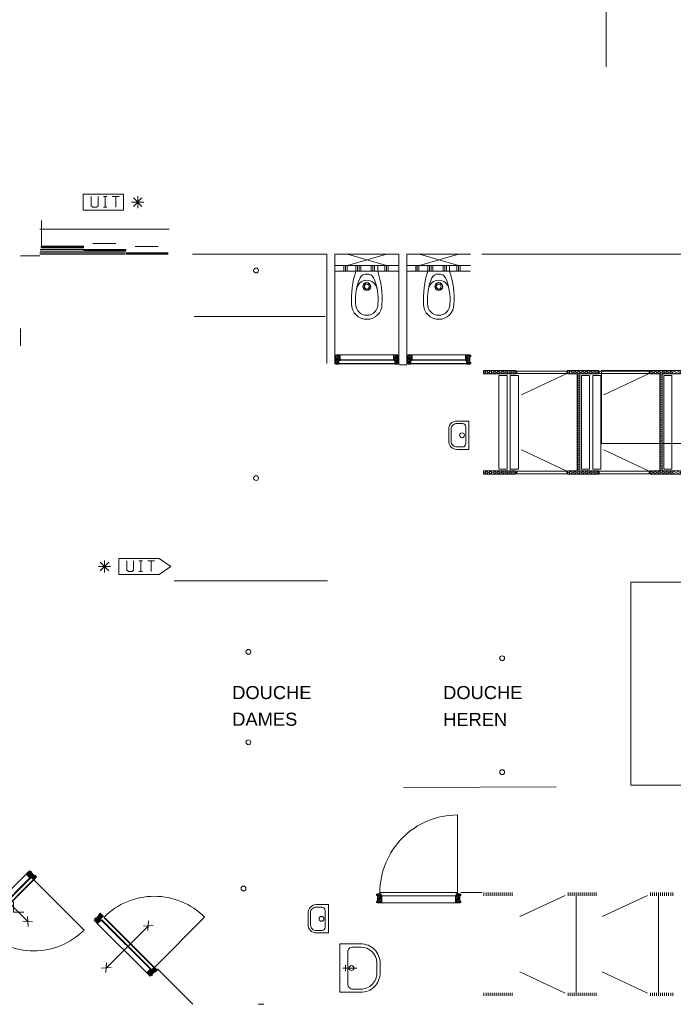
# Model space of a CAD drawing. Header units: millimetres. Extents: x -117530 to 51532, y -61772 to 24900.
# Tile 26 of 175: x -73225 to -65138, y -13328 to -1141. Entities that reach past the tile are written whole.
import ezdxf

# ---------------------------------------------------------------- set-up
doc = ezdxf.new("R2010")
doc.units = ezdxf.units.MM
doc.header["$LTSCALE"] = 254
for name, color, linetype, lineweight in [('0.01 None', 7, 'Continuous', 0), ('HATCH_REACTORS', 7, 'Continuous', 0), ('LAYER21', 7, 'Continuous', 0), ('LAYER22', 7, 'Continuous', 0), ('LAYER24', 7, 'Continuous', 0), ('LAYER30', 7, 'Continuous', 0), ('LAYER31', 7, 'Continuous', 0), ('LAYER32', 7, 'Continuous', 0), ('LAYER49', 7, 'Continuous', 0), ('LAYER52', 7, 'Continuous', 0), ('LAYER63', 7, 'Continuous', 0), ('LAYER74', 7, 'Continuous', 0), ('tekst', 7, 'Continuous', 0)]:
    doc.layers.add(name, color=color, linetype=linetype, lineweight=lineweight)
doc.styles.add('Arial', font='Arial')
pattern_1 = [(135, (11.314, 11.314), (11.3137084, 11.3137086), [])]
pattern_2 = [(25, (8.452, -18.126), (8.4523653, -18.1261557), [])]
pattern_3 = [(45.000001, (11.314, -11.314), (11.3137087, -11.3137083), [])]

# ---------------------------------------------------------------- blocks, each defined once
blk = doc.blocks.new('X63G21')
at = {"layer": 'LAYER21', "color": 4, "linetype": 'Continuous', "lineweight": 0}
for p, q in [((621.96094, 46.96875), (728.03125, 153.03125)), ((728.03125, 46.96875), (621.96875, 153.03125)), ((675, 25), (675, 175)), ((600, 100), (750, 100))]:
    blk.add_line(p, q, dxfattribs=at)
at = {"layer": 'LAYER63', "color": 1, "linetype": 'Continuous', "lineweight": 0}
for p, q in [((250, 170), (295, 170)), ((272.5, 170), (272.5, 40)), ((360, 170), (445, 170)), ((402.5, 170), (402.5, 40)), ((250, 40), (295, 40))]:
    blk.add_line(p, q, dxfattribs=at)
at = {"layer": 'LAYER63', "color": 4, "linetype": 'Continuous', "lineweight": 0, "flags": 128}
blk.add_lwpolyline([(0, 0), (0, 200), (500, 200), (500, 0)], close=True, dxfattribs=at)
at = {"layer": 'LAYER63', "color": 1, "linetype": 'Continuous', "lineweight": 0, "flags": 128}
blk.add_lwpolyline([(100, 170), (100, 55), (120, 40), (165, 40), (185, 55), (185, 170)], dxfattribs=at)
blk = doc.blocks.new('LXF---BH')
at = {"layer": 'LAYER32', "linetype": 'Continuous', "lineweight": 0}
h = blk.add_hatch(dxfattribs=at)
h.set_pattern_fill('ARKEY_normaala_23', style=0, pattern_type=2)
h.set_pattern_definition(pattern_1)
h.paths.add_polyline_path([(12, 114), (67, 114), (67, 43), (50, 43), (50, 0), (12, 0), (12, 5), (0, 5), (0, 21), (12, 21), (12, 93), (0, 93), (0, 109), (12, 109)])
at = {"layer": 'LAYER32', "color": 17, "linetype": 'Continuous', "lineweight": 0, "flags": 128}
blk.add_lwpolyline([(12, 114), (67, 114), (67, 43), (50, 43), (50, 0), (12, 0), (12, 5), (0, 5), (0, 21), (12, 21), (12, 93), (0, 93), (0, 109), (12, 109), (12, 114)], close=True, dxfattribs=at)
blk = doc.blocks.new('RXF---BH')
at = {"layer": 'LAYER32', "linetype": 'Continuous', "lineweight": 0}
h = blk.add_hatch(dxfattribs=at)
h.set_pattern_fill('ARKEY_normaala_23', style=0, pattern_type=2)
h.set_pattern_definition(pattern_1)
h.paths.add_polyline_path([(-12, 114), (-67, 114), (-67, 43), (-50, 43), (-50, 0), (-12, 0), (-12, 5), (0, 5), (0, 21), (-12, 21), (-12, 93), (0, 93), (0, 109), (-12, 109)])
at = {"layer": 'LAYER32', "color": 17, "linetype": 'Continuous', "lineweight": 0, "flags": 128}
blk.add_lwpolyline([(-12, 114), (-67, 114), (-67, 43), (-50, 43), (-50, 0), (-12, 0), (-12, 5), (0, 5), (0, 21), (-12, 21), (-12, 93), (0, 93), (0, 109), (-12, 109), (-12, 114)], close=True, dxfattribs=at)
blk = doc.blocks.new('AFVOER')
at = {"layer": 'LAYER52', "color": 1, "linetype": 'Continuous', "lineweight": 0}
blk.add_circle((0, 0), 30, dxfattribs=at)
blk = doc.blocks.new('P74B1-AB')
at = {"layer": 'LAYER74', "color": 4, "linetype": 'Continuous', "lineweight": 0}
for p, q in [((-175, 0), (175, 0)), ((-145, -80), (-145, -150)), ((-101, -40), (105, -40)), ((145, -81), (145, -146)), ((145, -81), (145, -146)), ((-75, -220), (75, -220)), ((-75, -250), (71, -250))]:
    blk.add_line(p, q, dxfattribs=at)
for points in [[(-175, 0), (-175, -150, 0.414214), (-75, -250)], [(175, 0), (175, -150, -0.426997), (71, -250)], [(-145, -80, -0.443715), (-101, -40)], [(145, -80, 0.414214), (105, -40)], [(-145, -150, 0.414214), (-75, -220)], [(75, -220, 0.431529), (145, -146)]]:
    blk.add_lwpolyline(points, format="xyb", dxfattribs=at)
at = {"layer": 'LAYER52', "color": 1}
blk.add_blockref('AFVOER', (0, -85), dxfattribs=at)
blk = doc.blocks.new('P74AB-AB')
at = {"layer": 'LAYER74', "color": 4, "linetype": 'Continuous', "lineweight": 0}
for p, q in [((-300, 0), (300, 0)), ((-200, -100), (200, -100)), ((-40, -70), (40, -70)), ((0, -40), (0, -210)), ((-260, -160), (-260, -260)), ((260, -160), (260, -260)), ((-60, -460), (68, -460)), ((-60, -500), (60, -500))]:
    blk.add_line(p, q, dxfattribs=at)
for points in [[(-300, 0), (-300, -260, 0.414214), (-60, -500)], [(300, 0), (300, -260, -0.414214), (60, -500)], [(-260, -160, -0.414213), (-200, -100)], [(260, -160, 0.414214), (200, -100)], [(-260, -260, 0.414214), (-60, -460)], [(260, -260, -0.402999), (68, -460)]]:
    blk.add_lwpolyline(points, format="xyb", dxfattribs=at)
at = {"layer": 'LAYER52', "color": 1}
blk.add_blockref('AFVOER', (0, -145), dxfattribs=at)
blk = doc.blocks.new('LYE---BH')
at = {"layer": 'LAYER32', "linetype": 'Continuous', "lineweight": 0}
h = blk.add_hatch(dxfattribs=at)
h.set_pattern_fill('ARKEY_normaala_23', style=0, pattern_type=2)
h.set_pattern_definition(pattern_1)
h.paths.add_polyline_path([(12, 0), (67, 0), (67, 89), (52, 89), (52, 114), (12, 114), (12, 109), (0, 109), (0, 93), (12, 93), (12, 21), (0, 21), (0, 5), (12, 5)])
at = {"layer": 'LAYER32', "color": 7, "linetype": 'Continuous', "lineweight": 0, "flags": 128}
blk.add_lwpolyline([(12, 0), (67, 0), (67, 89), (52, 89), (52, 114), (12, 114), (12, 109), (0, 109), (0, 93), (12, 93), (12, 21), (0, 21), (0, 5), (12, 5), (12, 0)], close=True, dxfattribs=at)
blk = doc.blocks.new('RYE---BH')
at = {"layer": 'LAYER32', "linetype": 'Continuous', "lineweight": 0}
h = blk.add_hatch(dxfattribs=at)
h.set_pattern_fill('ARKEY_normaala_23', style=0, pattern_type=2)
h.set_pattern_definition(pattern_1)
h.paths.add_polyline_path([(-12, 0), (-67, 0), (-67, 89), (-52, 89), (-52, 114), (-12, 114), (-12, 109), (0, 109), (0, 93), (-12, 93), (-12, 21), (0, 21), (0, 5), (-12, 5)])
at = {"layer": 'LAYER32', "color": 7, "linetype": 'Continuous', "lineweight": 0, "flags": 128}
blk.add_lwpolyline([(-12, 0), (-67, 0), (-67, 89), (-52, 89), (-52, 114), (-12, 114), (-12, 109), (0, 109), (0, 93), (-12, 93), (-12, 21), (0, 21), (0, 5), (-12, 5), (-12, 0)], close=True, dxfattribs=at)
blk = doc.blocks.new('P32G8-BH')
at = {"layer": 'LAYER32', "color": 4, "linetype": 'Continuous', "lineweight": 0}
blk.add_line((67, -57), (978, -57), dxfattribs=at)
blk.add_lwpolyline([(1002, 72, 0.414214), (42, 1032), (42, 72)], format="xyb", dxfattribs=at)
at = {"layer": 'LAYER32', "color": 4, "linetype": 'Continuous', "lineweight": 0, "flags": 128}
blk.add_lwpolyline([(1002, 72), (42, 72), (42, 57), (57, 57), (57, 32), (988, 32), (988, 57), (1002, 57), (1002, 72), (42, 72)], dxfattribs=at)
at = {"layer": 'LAYER32', "color": 1}
for name, p in [('LYE---BH', (0, -57)), ('RYE---BH', (1044, -57))]:
    blk.add_blockref(name, p, dxfattribs=at)
blk = doc.blocks.new('P74A4-AB')
at = {"layer": 'LAYER74', "color": 4, "linetype": 'Continuous', "lineweight": 0}
for points in [[(135, 0), (-135, 0), (-135, 0, 0.094292), (-188, -408), (-188, -408, 0.414213), (0, -595), (0, -595, 0.414213), (188, -408, 0.094273), (135, 0), (135, 0)], [(0, -34, 0.310809), (-84, -80, 0.123554), (-138, -402, 0.426206), (0, -545, 0.426206), (138, -402, 0.123533), (84, -80, 0.310809), (0, -34)], [(126, -212, 0.354494), (0, -111, 0.354494), (-125, -213)]]:
    blk.add_lwpolyline(points, format="xyb", dxfattribs=at)
at = {"layer": 'LAYER74', "color": 1, "linetype": 'Continuous', "lineweight": 0}
for radius in [50, 45]:
    blk.add_circle((0, -190), radius, dxfattribs=at)
at = {"layer": 'LAYER52', "color": 1}
blk.add_blockref('AFVOER', (0, -190), dxfattribs=at)
blk = doc.blocks.new('X63G21Y')
at = {"layer": 'LAYER21', "color": 4, "linetype": 'Continuous', "lineweight": 0}
for p, q in [((-228, 47), (-122, 153)), ((-122, 47), (-228, 153)), ((-175, 25), (-175, 175)), ((-100, 100), (-250, 100))]:
    blk.add_line(p, q, dxfattribs=at)
at = {"layer": 'LAYER21', "color": 4, "linetype": 'Continuous', "lineweight": 0, "flags": 128}
blk.add_lwpolyline([(500, 0), (0, 0), (0, 200), (500, 200), (647, 100), (500, 0)], dxfattribs=at)
at = {"layer": 'LAYER63', "color": 1, "linetype": 'Continuous', "lineweight": 0}
for p, q in [((250, 170), (295, 170)), ((272, 170), (272, 40)), ((360, 170), (445, 170)), ((402, 170), (402, 40)), ((250, 40), (295, 40))]:
    blk.add_line(p, q, dxfattribs=at)
at = {"layer": 'LAYER63', "color": 1, "linetype": 'Continuous', "lineweight": 0, "flags": 128}
blk.add_lwpolyline([(100, 170), (100, 55), (120, 40), (165, 40), (185, 55), (185, 170)], dxfattribs=at)
blk = doc.blocks.new('Group-110-1')
at = {"layer": 'tekst', "color": 1, "char_height": 162, "attachment_point": 7, "line_spacing_factor": 1.338688, "style": 'Arial'}
for s, insert in [('DOUCHE', (-122227, -881, -28800)), ('DOUCHE', (-119617, -881, -28800)), ('DAMES', (-122227, -1211, -28800)), ('HEREN', (-119617, -1211, -28800))]:
    blk.add_mtext(s, dxfattribs=dict(at, insert=insert))
blk = doc.blocks.new('Group-197-1')
at = {"layer": 'HATCH_REACTORS', "linetype": 'Continuous', "lineweight": 0}
h = blk.add_hatch(dxfattribs=at)
h.set_pattern_fill('ARKEY_normaala_21', style=0, pattern_type=2)
h.set_pattern_definition(pattern_2)
h.paths.add_polyline_path([(-119117, 3147), (-118717, 3147), (-118717, 3187), (-119117, 3187), (-119117, 3147)])
h = blk.add_hatch(dxfattribs=at)
h.set_pattern_fill('ARKEY_normaala_21', style=0, pattern_type=2)
h.set_pattern_definition(pattern_2)
h.paths.add_polyline_path([(-117927, 3147), (-117697, 3147), (-117697, 3187), (-118077, 3187), (-118077, 3147), (-117957, 3147), (-117957, 1947), (-118077, 1947), (-118077, 1907), (-117697, 1907), (-117697, 1947), (-117927, 1947), (-117927, 3147)])
h = blk.add_hatch(dxfattribs=at)
h.set_pattern_fill('ARKEY_normaala_21', style=0, pattern_type=2)
h.set_pattern_definition(pattern_2)
h.paths.add_polyline_path([(-116907, 3147), (-116677, 3147), (-116677, 3187), (-117057, 3187), (-117057, 3147), (-116937, 3147), (-116937, 1947), (-117057, 1947), (-117057, 1907), (-116677, 1907), (-116677, 1947), (-116907, 1947), (-116907, 3147)])
h = blk.add_hatch(dxfattribs=at)
h.set_pattern_fill('ARKEY_normaala_21', style=0, pattern_type=2)
h.set_pattern_definition(pattern_2)
h.paths.add_polyline_path([(-119117, 1907), (-118717, 1907), (-118717, 1947), (-119117, 1947), (-119117, 1907)])
at = {"layer": 'HATCH_REACTORS', "color": 2, "lineweight": 0, "flags": 128}
for points in [[(-119117, 3147), (-118717, 3147), (-118717, 3187), (-119117, 3187), (-119117, 3147)], [(-119117, 3147), (-118717, 3147), (-118717, 3187), (-119117, 3187), (-119117, 3147)], [(-117927, 3147), (-117697, 3147), (-117697, 3187), (-118077, 3187), (-118077, 3147), (-117957, 3147), (-117957, 1947), (-118077, 1947), (-118077, 1907), (-117697, 1907), (-117697, 1947), (-117927, 1947), (-117927, 3147)], [(-117927, 3147), (-117697, 3147), (-117697, 3187), (-118077, 3187), (-118077, 3147), (-117957, 3147), (-117957, 1947), (-118077, 1947), (-118077, 1907), (-117697, 1907), (-117697, 1947), (-117927, 1947), (-117927, 3147)], [(-116907, 3147), (-116677, 3147), (-116677, 3187), (-117057, 3187), (-117057, 3147), (-116937, 3147), (-116937, 1947), (-117057, 1947), (-117057, 1907), (-116677, 1907), (-116677, 1947), (-116907, 1947), (-116907, 3147)], [(-116907, 3147), (-116677, 3147), (-116677, 3187), (-117057, 3187), (-117057, 3147), (-116937, 3147), (-116937, 1947), (-117057, 1947), (-117057, 1907), (-116677, 1907), (-116677, 1947), (-116907, 1947), (-116907, 3147)], [(-119117, 1907), (-118717, 1907), (-118717, 1947), (-119117, 1947), (-119117, 1907)], [(-119117, 1907), (-118717, 1907), (-118717, 1947), (-119117, 1947), (-119117, 1907)]]:
    blk.add_lwpolyline(points, close=True, dxfattribs=at)
at = {"layer": 'LAYER21', "color": 2, "linetype": 'Continuous', "lineweight": 0}
for p, q in [((-119092, 3187, -28800), (-119092, 3147, -28800)), ((-119067, 3187, -28800), (-119067, 3147, -28800)), ((-119042, 3187, -28800), (-119042, 3147, -28800)), ((-119017, 3187, -28800), (-119017, 3147, -28800)), ((-118992, 3187, -28800), (-118992, 3147, -28800)), ((-118967, 3187, -28800), (-118967, 3147, -28800)), ((-118942, 3187, -28800), (-118942, 3147, -28800)), ((-118917, 3187, -28800), (-118917, 3147, -28800)), ((-118892, 3187, -28800), (-118892, 3147, -28800)), ((-118867, 3187, -28800), (-118867, 3147, -28800)), ((-118842, 3187, -28800), (-118842, 3147, -28800)), ((-118817, 3187, -28800), (-118817, 3147, -28800)), ((-118792, 3187, -28800), (-118792, 3147, -28800)), ((-118767, 3187, -28800), (-118767, 3147, -28800)), ((-118742, 3187, -28800), (-118742, 3147, -28800)), ((-118052, 3187, -28800), (-118052, 3147, -28800)), ((-118027, 3187, -28800), (-118027, 3147, -28800)), ((-118002, 3187, -28800), (-118002, 3147, -28800)), ((-117977, 3187, -28800), (-117977, 3147, -28800)), ((-117952, 3187, -28800), (-117952, 1907, -28800)), ((-117927, 3187, -28800), (-117927, 3147, -28800)), ((-117902, 3187, -28800), (-117902, 3147, -28800)), ((-117877, 3187, -28800), (-117877, 3147, -28800)), ((-117852, 3187, -28800), (-117852, 3147, -28800)), ((-117827, 3187, -28800), (-117827, 3147, -28800)), ((-117802, 3187, -28800), (-117802, 3147, -28800)), ((-117777, 3187, -28800), (-117777, 3147, -28800)), ((-117752, 3187, -28800), (-117752, 3147, -28800)), ((-117727, 3187, -28800), (-117727, 3147, -28800)), ((-117702, 3187, -28800), (-117702, 3147, -28800)), ((-117032, 3187, -28800), (-117032, 3147, -28800)), ((-117007, 3187, -28800), (-117007, 3147, -28800)), ((-116982, 3187, -28800), (-116982, 3147, -28800)), ((-116957, 3187, -28800), (-116957, 3147, -28800)), ((-116932, 3187, -28800), (-116932, 1907, -28800)), ((-116907, 3187, -28800), (-116907, 3147, -28800)), ((-116882, 3187, -28800), (-116882, 3147, -28800)), ((-116857, 3187, -28800), (-116857, 3147, -28800)), ((-116832, 3187, -28800), (-116832, 3147, -28800)), ((-116807, 3187, -28800), (-116807, 3147, -28800)), ((-116782, 3187, -28800), (-116782, 3147, -28800)), ((-118087, 3151, -28800), (-118648, 2889, -28800)), ((-117067, 3151, -28800), (-117628, 2889, -28800)), ((-118087, 1943, -28800), (-118648, 2205, -28800)), ((-117067, 1943, -28800), (-117628, 2205, -28800)), ((-119092, 1947, -28800), (-119092, 1907, -28800)), ((-119067, 1947, -28800), (-119067, 1907, -28800)), ((-119042, 1947, -28800), (-119042, 1907, -28800)), ((-119017, 1947, -28800), (-119017, 1907, -28800)), ((-118992, 1947, -28800), (-118992, 1907, -28800)), ((-118967, 1947, -28800), (-118967, 1907, -28800)), ((-118942, 1947, -28800), (-118942, 1907, -28800)), ((-118917, 1947, -28800), (-118917, 1907, -28800)), ((-118892, 1947, -28800), (-118892, 1907, -28800)), ((-118867, 1947, -28800), (-118867, 1907, -28800)), ((-118842, 1947, -28800), (-118842, 1907, -28800)), ((-118817, 1947, -28800), (-118817, 1907, -28800)), ((-118792, 1947, -28800), (-118792, 1907, -28800)), ((-118767, 1947, -28800), (-118767, 1907, -28800)), ((-118742, 1947, -28800), (-118742, 1907, -28800)), ((-118052, 1947, -28800), (-118052, 1907, -28800)), ((-118027, 1947, -28800), (-118027, 1907, -28800)), ((-118002, 1947, -28800), (-118002, 1907, -28800)), ((-117977, 1947, -28800), (-117977, 1907, -28800)), ((-117927, 1947, -28800), (-117927, 1907, -28800)), ((-117902, 1947, -28800), (-117902, 1907, -28800)), ((-117877, 1947, -28800), (-117877, 1907, -28800)), ((-117852, 1947, -28800), (-117852, 1907, -28800)), ((-117827, 1947, -28800), (-117827, 1907, -28800)), ((-117802, 1947, -28800), (-117802, 1907, -28800)), ((-117777, 1947, -28800), (-117777, 1907, -28800)), ((-117752, 1947, -28800), (-117752, 1907, -28800)), ((-117727, 1947, -28800), (-117727, 1907, -28800)), ((-117702, 1947, -28800), (-117702, 1907, -28800)), ((-117032, 1947, -28800), (-117032, 1907, -28800)), ((-117007, 1947, -28800), (-117007, 1907, -28800)), ((-116982, 1947, -28800), (-116982, 1907, -28800)), ((-116957, 1947, -28800), (-116957, 1907, -28800)), ((-116907, 1947, -28800), (-116907, 1907, -28800)), ((-116882, 1947, -28800), (-116882, 1907, -28800)), ((-116857, 1947, -28800), (-116857, 1907, -28800)), ((-116832, 1947, -28800), (-116832, 1907, -28800)), ((-116807, 1947, -28800), (-116807, 1907, -28800)), ((-116782, 1947, -28800), (-116782, 1907, -28800))]:
    blk.add_line(p, q, dxfattribs=at)
at = {"layer": 'LAYER21', "color": 2, "linetype": 'Continuous', "lineweight": 0, "flags": 128}
for points in [[(-119117, 3147), (-118717, 3147), (-118717, 3187), (-119117, 3187), (-119117, 3147)], [(-117927, 3147), (-117697, 3147), (-117697, 3187), (-118077, 3187), (-118077, 3147), (-117957, 3147), (-117957, 1947), (-118077, 1947), (-118077, 1907), (-117697, 1907), (-117697, 1947), (-117927, 1947), (-117927, 3147)], [(-117657, 3187), (-116457, 3187), (-116457, 2287), (-117657, 2287), (-117657, 3187)], [(-116907, 3147), (-116677, 3147), (-116677, 3187), (-117057, 3187), (-117057, 3147), (-116937, 3147), (-116937, 1947), (-117057, 1947), (-117057, 1907), (-116677, 1907), (-116677, 1947), (-116907, 1947), (-116907, 3147)], [(-118927, 1967), (-118927, 3127), (-118827, 3127), (-118827, 1967), (-118927, 1967)], [(-118787, 1967), (-118787, 3127), (-118687, 3127), (-118687, 1967), (-118787, 1967)], [(-117907, 1967), (-117907, 3127), (-117807, 3127), (-117807, 1967), (-117907, 1967)], [(-117767, 1967), (-117767, 3127), (-117667, 3127), (-117667, 1967), (-117767, 1967)], [(-116887, 1967), (-116887, 3127), (-116787, 3127), (-116787, 1967), (-116887, 1967)], [(-119117, 1907), (-118717, 1907), (-118717, 1947), (-119117, 1947), (-119117, 1907)]]:
    blk.add_lwpolyline(points, dxfattribs=at)
at = {"layer": 'LAYER49', "color": 2, "linetype": 'Continuous', "lineweight": 0, "flags": 128}
for points in [[(-118707, 3151), (-118087, 3151), (-118087, 3181), (-118707, 3181), (-118707, 3151)], [(-117687, 3151), (-117067, 3151), (-117067, 3181), (-117687, 3181), (-117687, 3151)], [(-118707, 1911), (-118087, 1911), (-118087, 1941), (-118707, 1941), (-118707, 1911)], [(-117687, 1911), (-117067, 1911), (-117067, 1941), (-117687, 1941), (-117687, 1911)]]:
    blk.add_lwpolyline(points, dxfattribs=at)
blk = doc.blocks.new('Group-198-1')
at = {"layer": 'HATCH_REACTORS', "linetype": 'Continuous', "lineweight": 0}
h = blk.add_hatch(dxfattribs=at)
h.set_pattern_fill('ARKEY_normaala_26', style=0, pattern_type=2)
h.set_pattern_definition(pattern_3)
h.paths.add_polyline_path([(-123156, -4235), (-123177, -4256), (-123183, -4250), (-123221, -4287), (-123214, -4293), (-123222, -4301), (-123229, -4295), (-123243, -4309), (-123284, -4268), (-123239, -4223), (-123227, -4235), (-123191, -4199)])
at = {"layer": 'LAYER31', "linetype": 'Continuous', "lineweight": 0}
h = blk.add_hatch(dxfattribs=at)
h.set_pattern_fill('ARKEY_normaala_23', style=0, pattern_type=2)
h.set_pattern_definition(pattern_1)
h.paths.add_polyline_path([(-123156, -4235), (-123177, -4256), (-123183, -4250), (-123221, -4287), (-123214, -4293), (-123222, -4301), (-123229, -4295), (-123243, -4309), (-123284, -4268), (-123239, -4223), (-123227, -4235), (-123191, -4199)])
at = {"layer": 'HATCH_REACTORS', "color": 1, "lineweight": 0, "flags": 128}
blk.add_lwpolyline([(-123156, -4235), (-123177, -4256), (-123183, -4250), (-123221, -4287), (-123214, -4293), (-123222, -4301), (-123229, -4295), (-123243, -4309), (-123284, -4268), (-123239, -4223), (-123227, -4235), (-123191, -4199)], close=True, dxfattribs=at)
at = {"layer": 'LAYER31', "color": 7, "linetype": 'Continuous', "lineweight": 0, "flags": 128}
blk.add_lwpolyline([(-123156, -4235), (-123177, -4256), (-123183, -4250), (-123221, -4287), (-123214, -4293), (-123222, -4301), (-123229, -4295), (-123243, -4309), (-123284, -4268), (-123239, -4223), (-123227, -4235), (-123191, -4199)], close=True, dxfattribs=at)
blk = doc.blocks.new('Group-199-1')
at = {"layer": 'HATCH_REACTORS', "linetype": 'Continuous', "lineweight": 0}
h = blk.add_hatch(dxfattribs=at)
h.set_pattern_fill('ARKEY_normaala_26', style=0, pattern_type=2)
h.set_pattern_definition(pattern_3)
h.paths.add_polyline_path([(-123861, -3530), (-123882, -3551), (-123876, -3557), (-123913, -3595), (-123919, -3588), (-123927, -3596), (-123921, -3603), (-123935, -3617), (-123894, -3658), (-123849, -3613), (-123861, -3601), (-123825, -3565)])
at = {"layer": 'LAYER31', "linetype": 'Continuous', "lineweight": 0}
h = blk.add_hatch(dxfattribs=at)
h.set_pattern_fill('ARKEY_normaala_23', style=0, pattern_type=2)
h.set_pattern_definition(pattern_1)
h.paths.add_polyline_path([(-123861, -3530), (-123882, -3551), (-123876, -3557), (-123913, -3595), (-123919, -3588), (-123927, -3596), (-123921, -3603), (-123935, -3617), (-123894, -3658), (-123849, -3613), (-123861, -3601), (-123825, -3565)])
at = {"layer": 'HATCH_REACTORS', "color": 1, "lineweight": 0, "flags": 128}
blk.add_lwpolyline([(-123861, -3530), (-123882, -3551), (-123876, -3557), (-123913, -3595), (-123919, -3588), (-123927, -3596), (-123921, -3603), (-123935, -3617), (-123894, -3658), (-123849, -3613), (-123861, -3601), (-123825, -3565)], close=True, dxfattribs=at)
at = {"layer": 'LAYER31', "color": 7, "linetype": 'Continuous', "lineweight": 0, "flags": 128}
blk.add_lwpolyline([(-123861, -3530), (-123882, -3551), (-123876, -3557), (-123913, -3595), (-123919, -3588), (-123927, -3596), (-123921, -3603), (-123935, -3617), (-123894, -3658), (-123849, -3613), (-123861, -3601), (-123825, -3565)], close=True, dxfattribs=at)
blk = doc.blocks.new('Group-200-1')
at = {"layer": 'LAYER31', "color": 4, "linetype": 'Continuous', "lineweight": 0}
for p, q in [((-123901, -3651, -28800), (-123284, -4268, -28800)), ((-123852, -3602, -28800), (-123857, -3606, -28800)), ((-123857, -3606, -28800), (-123227, -4235, -28800)), ((-123820, -3570, -28800), (-123191, -4199, -28800)), ((-123235, -4219, -28800), (-123239, -4223, -28800))]:
    blk.add_line(p, q, dxfattribs=at)
at = {"layer": 'LAYER31', "color": 4, "linetype": 'Continuous', "lineweight": 0, "elevation": -28800}
blk.add_lwpolyline([(-123813, -3577, -0.414214), (-122569, -3577), (-123191, -4199)], format="xyb", dxfattribs=at)
at = {"layer": 'LAYER31', "color": 4, "linetype": 'Continuous', "lineweight": 0, "flags": 128}
for points in [[(-123864, -3590), (-123852, -3602), (-123869, -3594), (-123857, -3606), (-123864, -3590), (-123869, -3594)], [(-123223, -4231), (-123235, -4219), (-123227, -4235), (-123239, -4223), (-123223, -4231), (-123227, -4235)]]:
    blk.add_lwpolyline(points, dxfattribs=at)
at = {"layer": 'LAYER49', "color": 4, "linetype": 'Continuous', "lineweight": 0}
for p, q in [((-123835, -3563, -28800), (-123863, -3591, -28800)), ((-123842, -3612, -28800), (-123224, -4230, -28800)), ((-123813, -3584, -28800), (-123196, -4201, -28800)), ((-123196, -4201, -28800), (-123224, -4230, -28800))]:
    blk.add_line(p, q, dxfattribs=at)
at = {"layer": 'LAYER31', "color": 1}
for name in ['Group-199-1', 'Group-198-1']:
    blk.add_blockref(name, (0, 0), dxfattribs=at)
blk = doc.blocks.new('Group-201-1')
at = {"layer": 'HATCH_REACTORS', "linetype": 'Continuous', "lineweight": 0}
h = blk.add_hatch(dxfattribs=at)
h.set_pattern_fill('ARKEY_normaala_26', style=0, pattern_type=2)
h.set_pattern_definition(pattern_3)
h.paths.add_polyline_path([(-124648, -3080), (-124669, -3059), (-124675, -3065), (-124713, -3028), (-124706, -3021), (-124714, -3014), (-124721, -3020), (-124735, -3006), (-124776, -3047), (-124731, -3091), (-124719, -3079), (-124683, -3116)])
at = {"layer": 'LAYER31', "linetype": 'Continuous', "lineweight": 0}
h = blk.add_hatch(dxfattribs=at)
h.set_pattern_fill('ARKEY_normaala_23', style=0, pattern_type=2)
h.set_pattern_definition(pattern_1)
h.paths.add_polyline_path([(-124648, -3080), (-124669, -3059), (-124675, -3065), (-124713, -3028), (-124706, -3021), (-124714, -3014), (-124721, -3020), (-124735, -3006), (-124776, -3047), (-124731, -3091), (-124719, -3079), (-124683, -3116)])
at = {"layer": 'HATCH_REACTORS', "color": 1, "lineweight": 0, "flags": 128}
blk.add_lwpolyline([(-124648, -3080), (-124669, -3059), (-124675, -3065), (-124713, -3028), (-124706, -3021), (-124714, -3014), (-124721, -3020), (-124735, -3006), (-124776, -3047), (-124731, -3091), (-124719, -3079), (-124683, -3116)], close=True, dxfattribs=at)
at = {"layer": 'LAYER31', "color": 7, "linetype": 'Continuous', "lineweight": 0, "flags": 128}
blk.add_lwpolyline([(-124648, -3080), (-124669, -3059), (-124675, -3065), (-124713, -3028), (-124706, -3021), (-124714, -3014), (-124721, -3020), (-124735, -3006), (-124776, -3047), (-124731, -3091), (-124719, -3079), (-124683, -3116)], close=True, dxfattribs=at)
blk = doc.blocks.new('Group-202-1')
at = {"layer": 'HATCH_REACTORS', "linetype": 'Continuous', "lineweight": 0}
h = blk.add_hatch(dxfattribs=at)
h.set_pattern_fill('ARKEY_normaala_26', style=0, pattern_type=2)
h.set_pattern_definition(pattern_3)
h.paths.add_polyline_path([(-125353, -3785), (-125374, -3764), (-125368, -3758), (-125405, -3720), (-125411, -3726), (-125419, -3719), (-125413, -3712), (-125427, -3698), (-125386, -3657), (-125341, -3702), (-125353, -3714), (-125317, -3750)])
at = {"layer": 'LAYER31', "linetype": 'Continuous', "lineweight": 0}
h = blk.add_hatch(dxfattribs=at)
h.set_pattern_fill('ARKEY_normaala_23', style=0, pattern_type=2)
h.set_pattern_definition(pattern_1)
h.paths.add_polyline_path([(-125353, -3785), (-125374, -3764), (-125368, -3758), (-125405, -3720), (-125411, -3726), (-125419, -3719), (-125413, -3712), (-125427, -3698), (-125386, -3657), (-125341, -3702), (-125353, -3714), (-125317, -3750)])
at = {"layer": 'HATCH_REACTORS', "color": 1, "lineweight": 0, "flags": 128}
blk.add_lwpolyline([(-125353, -3785), (-125374, -3764), (-125368, -3758), (-125405, -3720), (-125411, -3726), (-125419, -3719), (-125413, -3712), (-125427, -3698), (-125386, -3657), (-125341, -3702), (-125353, -3714), (-125317, -3750)], close=True, dxfattribs=at)
at = {"layer": 'LAYER31', "color": 7, "linetype": 'Continuous', "lineweight": 0, "flags": 128}
blk.add_lwpolyline([(-125353, -3785), (-125374, -3764), (-125368, -3758), (-125405, -3720), (-125411, -3726), (-125419, -3719), (-125413, -3712), (-125427, -3698), (-125386, -3657), (-125341, -3702), (-125353, -3714), (-125317, -3750)], close=True, dxfattribs=at)
blk = doc.blocks.new('Group-203-1')
at = {"layer": 'LAYER31', "color": 4, "linetype": 'Continuous', "lineweight": 0}
for p, q in [((-125393, -3664, -28800), (-124776, -3047, -28800)), ((-125348, -3709, -28800), (-124719, -3079, -28800)), ((-125312, -3745, -28800), (-124683, -3116, -28800)), ((-124727, -3096, -28800), (-124731, -3091, -28800)), ((-125344, -3713, -28800), (-125348, -3709, -28800))]:
    blk.add_line(p, q, dxfattribs=at)
at = {"layer": 'LAYER31', "color": 4, "linetype": 'Continuous', "lineweight": 0, "elevation": -28800}
blk.add_lwpolyline([(-125305, -3738, 0.414214), (-124061, -3738), (-124683, -3116)], format="xyb", dxfattribs=at)
at = {"layer": 'LAYER31', "color": 4, "linetype": 'Continuous', "lineweight": 0, "flags": 128}
for points in [[(-124715, -3084), (-124727, -3096), (-124719, -3079), (-124731, -3091), (-124715, -3084), (-124719, -3079)], [(-125356, -3725), (-125344, -3713), (-125360, -3721), (-125348, -3709), (-125356, -3725), (-125360, -3721)]]:
    blk.add_lwpolyline(points, dxfattribs=at)
at = {"layer": 'LAYER49', "color": 4, "linetype": 'Continuous', "lineweight": 0}
for p, q in [((-125334, -3702, -28800), (-124716, -3085, -28800)), ((-125305, -3731, -28800), (-124688, -3113, -28800)), ((-124688, -3113, -28800), (-124716, -3085, -28800)), ((-125327, -3752, -28800), (-125355, -3724, -28800))]:
    blk.add_line(p, q, dxfattribs=at)
at = {"layer": 'LAYER31', "color": 1}
for name in ['Group-201-1', 'Group-202-1']:
    blk.add_blockref(name, (0, 0), dxfattribs=at)
blk = doc.blocks.new('Group-204-1')
at = {"layer": 'LAYER32', "color": 2, "linetype": 'Continuous', "lineweight": 0}
for p, q in [((-125339, -3107, -28800), (-125217, -3114, -28800)), ((-125274, -3172, -28800), (-125281, -3050, -28800)), ((-124759, -3627, -28800), (-125275, -3111, -28800)), ((-124819, -3627, -28800), (-124697, -3634, -28800)), ((-124754, -3692, -28800), (-124761, -3570, -28800))]:
    blk.add_line(p, q, dxfattribs=at)
at = {"layer": 'LAYER32', "color": 2, "linetype": 'Continuous', "lineweight": 0, "flags": 128}
blk.add_lwpolyline([(-124804, -3517), (-124933, -3517), (-124933, -3388), (-125062, -3388), (-125059, -3262), (-125184, -3266), (-125178, -3143)], dxfattribs=at)
at = {"layer": 'LAYER30', "color": 2}
blk.add_blockref('Group-203-1', (0, 0), dxfattribs=at)

msp = doc.modelspace()

# ---------------------------------------------------------------- linework, layer by layer
at = {"layer": 'LAYER21', "color": 2, "linetype": 'Continuous', "lineweight": 0}
for p, q in [((-65970, 8150, -28800), (-65970, -1725, -28800)), ((-72955, -3625, -28800), (-72955, -3945, -28800)), ((-71375, -3735, -28800), (-72975, -3735, -28800)), ((-72445, -3985, -28800), (-72973, -3985, -28800)), ((-72445, -4005, -28800), (-72973, -4005, -28800)), ((-72320, -3910, -28800), (-72035, -3910, -28800)), ((-71795, -3950, -28800), (-71510, -3950, -28800)), ((-73215, -4065, -28800), (-72975, -4065, -28800)), ((-71925, -4025, -28800), (-72977, -4025, -28800)), ((-71925, -4045, -28800), (-72977, -4045, -28800)), ((-69425, -4045, -28800), (-69425, -5395, -28800)), ((-69325, -4045, -28800), (-69325, -5395, -28800)), ((-68535, -4045, -28800), (-68535, -5395, -28800)), ((-68435, -4045, -28800), (-68435, -5395, -28800)), ((-71065, -4815, -28800), (-69445, -4815, -28800)), ((-73215, -5180, -28800), (-73215, -4965, -28800)), ((-68535, -5415, -28800), (-68435, -5415, -28800)), ((-69415, -8085, -28800), (-71315, -8085, -28800)), ((-65665, -8105, -28800), (-57135, -8105, -28800)), ((-66585, -10635, -28800), (-68475, -10645, -28800)), ((-65665, -10615, -28800), (-57135, -10615, -28800)), ((-67505, -11945, -28800), (-67765, -11945, -28800)), ((-67480, -11945, -28800), (-67480, -11985, -28800)), ((-67455, -11945, -28800), (-67455, -11985, -28800)), ((-67430, -11945, -28800), (-67430, -11985, -28800)), ((-67405, -11945, -28800), (-67405, -11985, -28800)), ((-67380, -11945, -28800), (-67380, -11985, -28800)), ((-67355, -11945, -28800), (-67355, -11985, -28800)), ((-67330, -11945, -28800), (-67330, -11985, -28800)), ((-67305, -11945, -28800), (-67305, -11985, -28800)), ((-67280, -11945, -28800), (-67280, -11985, -28800)), ((-67255, -11945, -28800), (-67255, -11985, -28800)), ((-67230, -11945, -28800), (-67230, -11985, -28800)), ((-67205, -11945, -28800), (-67205, -11985, -28800)), ((-67180, -11945, -28800), (-67180, -11985, -28800)), ((-67155, -11945, -28800), (-67155, -11985, -28800)), ((-67130, -11945, -28800), (-67130, -11985, -28800)), ((-66475, -11980, -28800), (-67036, -12242, -28800)), ((-66440, -11945, -28800), (-66440, -11985, -28800)), ((-66415, -11945, -28800), (-66415, -11985, -28800)), ((-66390, -11945, -28800), (-66390, -11985, -28800)), ((-66365, -11945, -28800), (-66365, -11985, -28800)), ((-66340, -11945, -28800), (-66340, -13225, -28800)), ((-66315, -11945, -28800), (-66315, -11985, -28800)), ((-66290, -11945, -28800), (-66290, -11985, -28800)), ((-66265, -11945, -28800), (-66265, -11985, -28800)), ((-66240, -11945, -28800), (-66240, -11985, -28800)), ((-66215, -11945, -28800), (-66215, -11985, -28800)), ((-66190, -11945, -28800), (-66190, -11985, -28800)), ((-66165, -11945, -28800), (-66165, -11985, -28800)), ((-66140, -11945, -28800), (-66140, -11985, -28800)), ((-66115, -11945, -28800), (-66115, -11985, -28800)), ((-66090, -11945, -28800), (-66090, -11985, -28800)), ((-65455, -11980, -28800), (-66016, -12242, -28800)), ((-65420, -11945, -28800), (-65420, -11985, -28800)), ((-65395, -11945, -28800), (-65395, -11985, -28800)), ((-65370, -11945, -28800), (-65370, -11985, -28800)), ((-65345, -11945, -28800), (-65345, -11985, -28800)), ((-65320, -11945, -28800), (-65320, -13225, -28800)), ((-65295, -11945, -28800), (-65295, -11985, -28800)), ((-65270, -11945, -28800), (-65270, -11985, -28800)), ((-65245, -11945, -28800), (-65245, -11985, -28800)), ((-65220, -11945, -28800), (-65220, -11985, -28800)), ((-65195, -11945, -28800), (-65195, -11985, -28800)), ((-65170, -11945, -28800), (-65170, -11985, -28800)), ((-65145, -11945, -28800), (-65145, -11985, -28800)), ((-71520, -12890, -28800), (-71082, -13328, -28800)), ((-66475, -13190, -28800), (-67036, -12928, -28800)), ((-65455, -13190, -28800), (-66016, -12928, -28800)), ((-67480, -13185, -28800), (-67480, -13225, -28800)), ((-67455, -13185, -28800), (-67455, -13225, -28800)), ((-67430, -13185, -28800), (-67430, -13225, -28800)), ((-67405, -13185, -28800), (-67405, -13225, -28800)), ((-67380, -13185, -28800), (-67380, -13225, -28800)), ((-67355, -13185, -28800), (-67355, -13225, -28800)), ((-67330, -13185, -28800), (-67330, -13225, -28800)), ((-67305, -13185, -28800), (-67305, -13225, -28800)), ((-67280, -13185, -28800), (-67280, -13225, -28800)), ((-67255, -13185, -28800), (-67255, -13225, -28800)), ((-67230, -13185, -28800), (-67230, -13225, -28800)), ((-67205, -13185, -28800), (-67205, -13225, -28800)), ((-67180, -13185, -28800), (-67180, -13225, -28800)), ((-67155, -13185, -28800), (-67155, -13225, -28800)), ((-67130, -13185, -28800), (-67130, -13225, -28800)), ((-66440, -13185, -28800), (-66440, -13225, -28800)), ((-66415, -13185, -28800), (-66415, -13225, -28800)), ((-66390, -13185, -28800), (-66390, -13225, -28800)), ((-66365, -13185, -28800), (-66365, -13225, -28800)), ((-66315, -13185, -28800), (-66315, -13225, -28800)), ((-66290, -13185, -28800), (-66290, -13225, -28800)), ((-66265, -13185, -28800), (-66265, -13225, -28800)), ((-66240, -13185, -28800), (-66240, -13225, -28800)), ((-66215, -13185, -28800), (-66215, -13225, -28800)), ((-66190, -13185, -28800), (-66190, -13225, -28800)), ((-66165, -13185, -28800), (-66165, -13225, -28800)), ((-66140, -13185, -28800), (-66140, -13225, -28800)), ((-66115, -13185, -28800), (-66115, -13225, -28800)), ((-66090, -13185, -28800), (-66090, -13225, -28800)), ((-65420, -13185, -28800), (-65420, -13225, -28800)), ((-65395, -13185, -28800), (-65395, -13225, -28800)), ((-65370, -13185, -28800), (-65370, -13225, -28800)), ((-65345, -13185, -28800), (-65345, -13225, -28800)), ((-65295, -13185, -28800), (-65295, -13225, -28800)), ((-65270, -13185, -28800), (-65270, -13225, -28800)), ((-65245, -13185, -28800), (-65245, -13225, -28800)), ((-65220, -13185, -28800), (-65220, -13225, -28800)), ((-65195, -13185, -28800), (-65195, -13225, -28800)), ((-65170, -13185, -28800), (-65170, -13225, -28800)), ((-65145, -13185, -28800), (-65145, -13225, -28800)), ((-70205, -13325, -28800), (-70275, -13325, -28800))]:
    msp.add_line(p, q, dxfattribs=at)
at = {"layer": 'LAYER22', "color": 2, "linetype": 'Continuous', "lineweight": 0}
for p, q in [((-68535, -4185, -28800), (-69325, -4185, -28800)), ((-68535, -4255, -28800), (-69325, -4255, -28800)), ((-69215, -4255, -28800), (-69215, -4185, -28800)), ((-69215, -4255, -28800), (-69215, -4185, -28800)), ((-69195, -4255, -28800), (-69195, -4185, -28800)), ((-69175, -4255, -28800), (-69175, -4185, -28800)), ((-69045, -4255, -28800), (-69045, -4185, -28800)), ((-69045, -4255, -28800), (-69045, -4185, -28800)), ((-69025, -4255, -28800), (-69025, -4185, -28800)), ((-69005, -4255, -28800), (-69005, -4185, -28800)), ((-68875, -4255, -28800), (-68875, -4185, -28800)), ((-68875, -4255, -28800), (-68875, -4185, -28800)), ((-68855, -4255, -28800), (-68855, -4185, -28800)), ((-68835, -4255, -28800), (-68835, -4185, -28800)), ((-68705, -4255, -28800), (-68705, -4185, -28800)), ((-68705, -4255, -28800), (-68705, -4185, -28800)), ((-68685, -4255, -28800), (-68685, -4185, -28800)), ((-68665, -4255, -28800), (-68665, -4185, -28800)), ((-67645, -4185, -28800), (-68435, -4185, -28800)), ((-67645, -4255, -28800), (-68435, -4255, -28800)), ((-68325, -4255, -28800), (-68325, -4185, -28800)), ((-68325, -4255, -28800), (-68325, -4185, -28800)), ((-68305, -4255, -28800), (-68305, -4185, -28800)), ((-68285, -4255, -28800), (-68285, -4185, -28800)), ((-68155, -4255, -28800), (-68155, -4185, -28800)), ((-68155, -4255, -28800), (-68155, -4185, -28800)), ((-68135, -4255, -28800), (-68135, -4185, -28800)), ((-68115, -4255, -28800), (-68115, -4185, -28800)), ((-67985, -4255, -28800), (-67985, -4185, -28800)), ((-67985, -4255, -28800), (-67985, -4185, -28800)), ((-67965, -4255, -28800), (-67965, -4185, -28800)), ((-67945, -4255, -28800), (-67945, -4185, -28800)), ((-67815, -4255, -28800), (-67815, -4185, -28800)), ((-67815, -4255, -28800), (-67815, -4185, -28800)), ((-67795, -4255, -28800), (-67795, -4185, -28800)), ((-67775, -4255, -28800), (-67775, -4185, -28800))]:
    msp.add_line(p, q, dxfattribs=at)
at = {"layer": 'LAYER24', "color": 2, "linetype": 'Continuous', "lineweight": 0}
for p, q in [((-69425, -4045, -28800), (-71085, -4045, -28800)), ((-68535, -4045, -28800), (-69325, -4045, -28800)), ((-67645, -4045, -28800), (-68435, -4045, -28800)), ((-49335, -4045, -28800), (-67505, -4045, -28800)), ((-65665, -8105, -28800), (-65665, -10615, -28800))]:
    msp.add_line(p, q, dxfattribs=at)
at = {"layer": 'LAYER31', "color": 2, "linetype": 'Continuous', "lineweight": 0}
for p, q in [((-72960, -3945, -28800), (-72433, -3945, -28800)), ((-72960, -3950, -28800), (-72960, -3946, -28800)), ((-72960, -3950, -28800), (-72433, -3950, -28800)), ((-72960, -3965, -28800), (-72960, -3959, -28800)), ((-72960, -3960, -28800), (-72433, -3960, -28800)), ((-72960, -3965, -28800), (-72433, -3965, -28800)), ((-72435, -3950, -28800), (-72435, -3946, -28800)), ((-72435, -3965, -28800), (-72435, -3959, -28800)), ((-72435, -3985, -28800), (-71913, -3985, -28800)), ((-72435, -3990, -28800), (-72435, -3986, -28800)), ((-72435, -3990, -28800), (-71913, -3990, -28800)), ((-72435, -4005, -28800), (-72435, -3999, -28800)), ((-72435, -4000, -28800), (-71913, -4000, -28800)), ((-72435, -4005, -28800), (-71913, -4005, -28800)), ((-71910, -3990, -28800), (-71910, -3986, -28800)), ((-71910, -4005, -28800), (-71910, -3999, -28800)), ((-71910, -4025, -28800), (-71388, -4025, -28800)), ((-71910, -4030, -28800), (-71910, -4026, -28800)), ((-71910, -4030, -28800), (-71388, -4030, -28800)), ((-71910, -4045, -28800), (-71910, -4039, -28800)), ((-71910, -4040, -28800), (-71388, -4040, -28800)), ((-71910, -4045, -28800), (-71388, -4045, -28800)), ((-71390, -4030, -28800), (-71390, -4026, -28800)), ((-71390, -4045, -28800), (-71390, -4039, -28800)), ((-69275, -5355, -28800), (-69275, -5349, -28800)), ((-68585, -5350, -28800), (-69275, -5350, -28800)), ((-69275, -5395, -28800), (-69275, -5355, -28800)), ((-68600, -5290, -28800), (-69256, -5290, -28800)), ((-68585, -5355, -28800), (-68585, -5349, -28800)), ((-68585, -5395, -28800), (-68585, -5355, -28800)), ((-68385, -5355, -28800), (-68385, -5349, -28800)), ((-67695, -5350, -28800), (-68385, -5350, -28800)), ((-68385, -5395, -28800), (-68385, -5355, -28800)), ((-67710, -5290, -28800), (-68366, -5290, -28800)), ((-67695, -5355, -28800), (-67695, -5349, -28800)), ((-67695, -5395, -28800), (-67695, -5355, -28800)), ((-68585, -5400, -28800), (-69275, -5400, -28800)), ((-67695, -5400, -28800), (-68385, -5400, -28800))]:
    msp.add_line(p, q, dxfattribs=at)
at = {"layer": 'LAYER32', "color": 2, "linetype": 'Continuous', "lineweight": 0}
for p, q in [((-71630, -12295, -28800), (-71638, -12416, -28800)), ((-71635, -12360, -28800), (-72151, -12876, -28800)), ((-71695, -12360, -28800), (-71574, -12352, -28800)), ((-72215, -12880, -28800), (-72094, -12872, -28800)), ((-72150, -12815, -28800), (-72158, -12936, -28800))]:
    msp.add_line(p, q, dxfattribs=at)
at = {"layer": 'LAYER49', "color": 2, "linetype": 'Continuous', "lineweight": 0}
for p, q in [((-68585, -5355, -28800), (-69271, -5355, -28800)), ((-67695, -5355, -28800), (-68381, -5355, -28800)), ((-68585, -5395, -28800), (-69271, -5395, -28800)), ((-67695, -5395, -28800), (-68381, -5395, -28800))]:
    msp.add_line(p, q, dxfattribs=at)
at = {"layer": 'LAYER52', "color": 2, "linetype": 'Continuous', "lineweight": 0}
for centre in [(-70300, -4245, -28800), (-70300, -6815, -28800), (-70395, -8965, -28800), (-67255, -9045, -28800), (-70395, -10085, -28800), (-67255, -10455, -28800), (-70455, -11895, -28800)]:
    msp.add_circle(centre, 30, dxfattribs=at)
at = {"layer": 'LAYER74', "color": 2, "linetype": 'Continuous', "lineweight": 0}
for p, q in [((-69170, -4185, -28800), (-68686, -4045, -28800)), ((-69170, -4045, -28800), (-68686, -4185, -28800)), ((-68280, -4185, -28800), (-67796, -4045, -28800)), ((-68280, -4045, -28800), (-67796, -4185, -28800)), ((-69065, -4255, -28800), (-69065, -4185, -28800)), ((-68795, -4255, -28800), (-68795, -4185, -28800)), ((-68175, -4255, -28800), (-68175, -4185, -28800)), ((-67905, -4255, -28800), (-67905, -4185, -28800))]:
    msp.add_line(p, q, dxfattribs=at)

# ---------------------------------------------------------------- block references
at = {"layer": '0.01 None', "color": 1}
for name in ['Group-197-1', 'Group-204-1']:
    msp.add_blockref(name, (51632, -8672), dxfattribs=at)
at = {"layer": 'LAYER30', "color": 2}
msp.add_blockref('Group-200-1', (51632, -8672), dxfattribs=at)
at = {"layer": 'LAYER32', "color": 2, "xscale": -1}
for name, p in [('RXF---BH', (-69325, -5404, -28800)), ('LXF---BH', (-68533, -5404, -28800)), ('RXF---BH', (-68435, -5404, -28800)), ('LXF---BH', (-67643, -5404, -28800)), ('P32G8-BH', (-67766, -12017, -28800))]:
    msp.add_blockref(name, p, dxfattribs=at)
at = {"layer": 'LAYER63', "color": 2, "rotation": 5.008956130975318e-06}
msp.add_blockref('X63G21', (-72440, -3500, -28800), dxfattribs=at)
at = {"layer": 'LAYER63', "color": 2}
msp.add_blockref('X63G21Y', (-72000, -8010, -28800), dxfattribs=at)
at = {"layer": 'LAYER74', "color": 2}
for name, p, rotation in [('P74A4-AB', (-68930, -4255, -28800), 1.001791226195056e-05), ('P74A4-AB', (-68040, -4255, -28800), 1.001791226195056e-05), ('P74B1-AB', (-69406, -12270, -28800), 270), ('P74AB-AB', (-69265, -12880, -28800), 90)]:
    msp.add_blockref(name, p, dxfattribs=dict(at, rotation=rotation))
at = {"layer": 'LAYER74', "color": 2, "xscale": -1, "rotation": 270}
msp.add_blockref('P74B1-AB', (-67666, -6285, -28800), dxfattribs=at)
at = {"layer": 'tekst', "color": 3}
msp.add_blockref('Group-110-1', (51632, -8672), dxfattribs=at)

doc.saveas('drawing.dxf')
